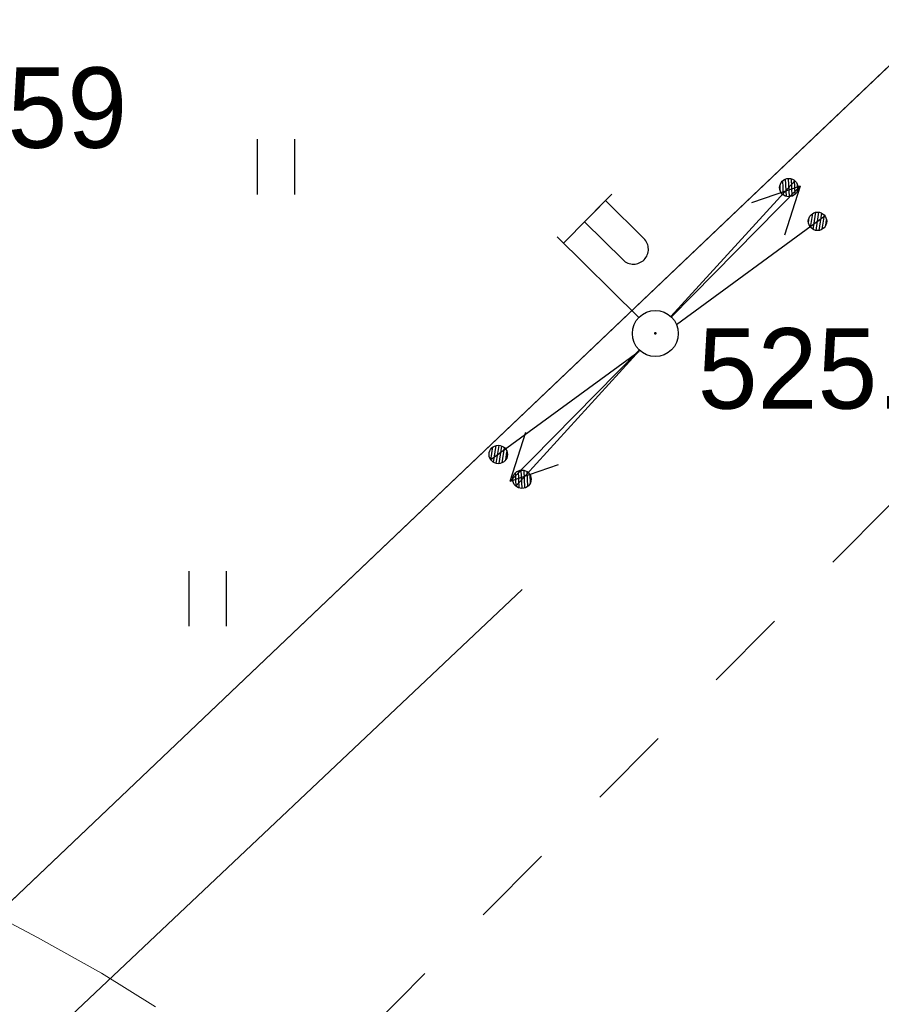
# Model space of a CAD drawing. Header units: millimetres. Extents: x -76021 to 1074922, y 19208 to 400534.
# Tile 11 of 108: x 203183 to 212549, y 62085 to 72794. Entities that reach past the tile are written whole.
import ezdxf

# ---------------------------------------------------------------- set-up
doc = ezdxf.new("R2010")
doc.units = ezdxf.units.MM
doc.linetypes.add('Д_ТРОТ_ТРУБА', pattern=[3, 1.5, -1.5])
for name, color, linetype in [('(004) Точки рельефа', 7, 'Continuous'), ('(014) Водопровод', 5, 'ИК_Водопровод -------в--------'), ('(022) Возд. Линии', 7, 'Continuous'), ('(025) Дорога', 7, 'Continuous'), ('(031) Горизонтали', 42, 'Continuous'), ('(036) Растительность', 7, 'Continuous')]:
    doc.layers.add(name, color=color, linetype=linetype)
doc.styles.add('D-431', font='txt')
doc.styles.get("Standard").update_dxf_attribs({"font": 'arial.ttf'})
doc.linetypes.add('ИК_Водопровод -------в--------', pattern='A,9,-0.6,["В",Standard,S=1.2,R=0,X=0,Y=-0.6],-1.2', length=10.8)

# ---------------------------------------------------------------- blocks, each defined once
blk = doc.blocks.new('I04010')
for p, q in [((-0.412273, 0.007146), (-0.412273, 1.207146)), ((0.387727, 1.207146), (0.387727, 0.007146))]:
    blk.add_line(p, q)
blk = doc.blocks.new('s3-flat-16')
at = {"layer": '(022) Возд. Линии'}
h = blk.add_hatch(dxfattribs=at)
h.set_pattern_fill('ACET-2D-ANSI31', color=256, scale=0.01, angle=216.1445, style=0)
h.set_pattern_definition([(261.144504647, (-32250.83694, -79576.628754), (0.031371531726, -0.004887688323), [])])
edge = h.paths.add_edge_path()
edge.add_arc((-1.534, -1.121), 0.1, 0, 360)
blk.add_lwpolyline([(0, 0), (-1.615, -1.18)], dxfattribs=at)
blk.add_circle((-1.534, -1.121), 0.1, dxfattribs=at)
blk = doc.blocks.new('s4-flat-16')
at = {"layer": '(022) Возд. Линии'}
h = blk.add_hatch(dxfattribs=at)
h.set_pattern_fill('ACET-2D-ANSI31', color=256, scale=0.01, angle=36.1445, style=0)
h.set_pattern_definition([(81.144504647, (-32251.239618, -79576.92287), (-0.031371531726, 0.004887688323), [])])
edge = h.paths.add_edge_path()
edge.add_arc((1.534, 1.121), 0.1, 0, 360)
blk.add_lwpolyline([(0, 0), (1.615, 1.18)], dxfattribs=at)
blk.add_circle((1.534, 1.121), 0.1, dxfattribs=at)
blk = doc.blocks.new('prov-s-flat-12')
at = {"layer": '(022) Возд. Линии'}
for name, p in [('s4-flat-16', (0.202, 0.148)), ('s3-flat-16', (-0.201, -0.146))]:
    blk.add_blockref(name, p, dxfattribs=at)
blk = doc.blocks.new('STOLB-flat-5')
at = {"layer": '(022) Возд. Линии'}
blk.add_circle((0, 0), 0.25, dxfattribs=at)
blk = doc.blocks.new('s3-flat-17')
at = {"layer": '(022) Возд. Линии'}
h = blk.add_hatch(dxfattribs=at)
h.set_pattern_fill('ACET-2D-ANSI31', color=256, scale=0.01, angle=227.5732, style=0)
h.set_pattern_definition([(272.57319229, (-32250.842247, -79576.64046), (0.031717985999, 0.001425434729), [])])
edge = h.paths.add_edge_path()
edge.add_arc((-1.282, -1.402), 0.1, 0, 360)
blk.add_lwpolyline([(0, 0), (-1.349, -1.476)], dxfattribs=at)
blk.add_circle((-1.282, -1.402), 0.1, dxfattribs=at)
blk = doc.blocks.new('s4-flat-17')
at = {"layer": '(022) Возд. Линии'}
h = blk.add_hatch(dxfattribs=at)
h.set_pattern_fill('ACET-2D-ANSI31', color=256, scale=0.01, angle=47.5732, style=0)
h.set_pattern_definition([(92.57319229, (-32251.178662, -79577.008535), (-0.031717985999, -0.001425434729), [])])
edge = h.paths.add_edge_path()
edge.add_arc((1.282, 1.402), 0.1, 0, 360)
blk.add_lwpolyline([(0, 0), (1.349, 1.476)], dxfattribs=at)
blk.add_circle((1.282, 1.402), 0.1, dxfattribs=at)
blk = doc.blocks.new('prov-s-flat-13')
at = {"layer": '(022) Возд. Линии'}
for name, p in [('s4-flat-17', (0.169, 0.185)), ('s3-flat-17', (-0.168, -0.183))]:
    blk.add_blockref(name, p, dxfattribs=at)
blk = doc.blocks.new('S2-flat-12')
at = {"layer": '(022) Возд. Линии'}
for p, q in [((0, 0), (1.402, 1.426)), ((1.402, 1.426), (0.874, 1.245)), ((1.402, 1.426), (1.23, 0.894))]:
    blk.add_line(p, q, dxfattribs=at)
blk = doc.blocks.new('S1-flat-12')
at = {"layer": '(022) Возд. Линии'}
for p, q in [((0, 0), (-1.402, -1.426)), ((-1.402, -1.426), (-1.23, -0.894)), ((-1.402, -1.426), (-0.874, -1.245))]:
    blk.add_line(p, q, dxfattribs=at)
blk = doc.blocks.new('f-flat-11')
at = {"layer": '(022) Возд. Линии'}
for points in [[(-0.998, 0.982), (-0.472, 1.516)], [(-0.178, 0.175), (-1.069, 1.052)]]:
    blk.add_lwpolyline(points, dxfattribs=at)
blk.add_lwpolyline([(-0.122, 0.803), (-0.122, 0.803, 0.414214), (-0.124, 1.033), (-0.542, 1.445), (-0.77, 1.213), (-0.351, 0.801, 0.414214)], format="xyb", close=True, dxfattribs=at)
blk.add_circle((0, 0), 0.25, dxfattribs=at)
blk = doc.blocks.new('A$C05d28b1e')
at = {"layer": '(004) Точки рельефа', "color": 7, "linetype": 'ByBlock', "lineweight": -2}
blk.add_point((-64655, -135345), dxfattribs=at)
at = {"layer": '(025) Дорога', "linetype": 'Д_ТРОТ_ТРУБА', "ltscale": 600, "flags": 128}
blk.add_lwpolyline([(150815, 142076), (135921, 113311), (125552, 93370), (117383, 77821), (104208, 56333), (99627, 49152), (88708, 25275), (72217, 300), (60109, -13961), (40976, -33812), (21855, -53057), (7525, -67385), (-21145, -96032), (-41237, -115998), (-56020, -131074), (-73097, -148290), (-76079, -151266)], dxfattribs=at)
at = {"layer": '(031) Горизонтали', "color": 42, "linetype": 'Continuous', "lineweight": 0, "ltscale": 600}
blk.add_lwpolyline([(-70089, -142670), (-70676, -142303), (-71371, -141915), (-72133, -141513)], dxfattribs=at)
at = {"layer": '(022) Возд. Линии', "xscale": 1000, "yscale": 1000, "zscale": 1000}
for name, p in [('prov-s-flat-13', (-64655, -135345)), ('S2-flat-12', (-64482, -135169)), ('f-flat-11', (-64655, -135345)), ('prov-s-flat-12', (-64628, -135394)), ('STOLB-flat-5', (-64655, -135345)), ('S1-flat-12', (-64832, -135525))]:
    blk.add_blockref(name, p, dxfattribs=at)
at = {"layer": '(036) Растительность', "linetype": 'Continuous', "xscale": 500, "yscale": 500, "zscale": 500}
for p in [(-68773, -133836), (-69515, -138533)]:
    blk.add_blockref('I04010', p, dxfattribs=at)
at = {"layer": '(004) Точки рельефа', "linetype": 'ByBlock', "char_height": 875, "attachment_point": 4, "style": 'D-431'}
for s, insert in [('525.59', (-73975, -132894)), ('525.86', (-64194, -135731))]:
    blk.add_mtext(s, dxfattribs=dict(at, insert=insert))

msp = doc.modelspace()

# ---------------------------------------------------------------- block references
at = {"color": 5, "lineweight": 50}
msp.add_blockref('A$C05d28b1e', (274748.019, 204725.492), dxfattribs=at)

# ---------------------------------------------------------------- next in the draw order: linework, layer by layer
at = {"layer": '(014) Водопровод', "ltscale": 750}
msp.add_line((185177.636, 44429.748), (208646.379, 66597.689), dxfattribs=at)
for points in [[(187990.696, 48838.79), (327482.856, 181591.948)], [(187990.696, 48838.79), (217455.975, 76880.573)]]:
    msp.add_lwpolyline(points)

doc.saveas('drawing.dxf')
